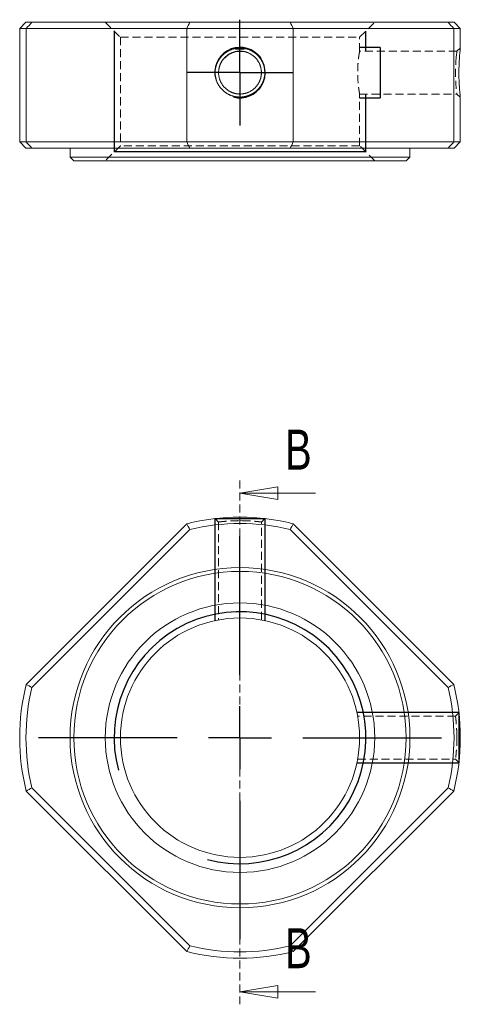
# Model space of a CAD drawing. Header units: millimetres. Extents: x 36 to 275, y 2 to 206.
import ezdxf

# ---------------------------------------------------------------- set-up
doc = ezdxf.new("R2010")
doc.units = ezdxf.units.MM
doc.linetypes.add('HIDDEN', pattern=[1.905, 1.27, -0.635])
doc.layers.add('FORMAT', color=7, linetype='Continuous')
doc.styles.add('SLDTEXTSTYLE0', font='TXT', dxfattribs={"width": 0.75})

# ---------------------------------------------------------------- blocks, each defined once
blk = doc.blocks.new('SW_CENTERMARKSYMBOL_0')
at = {"layer": 'FORMAT', "color": 0}
for p, q in [((0, 10), (0, 31.99999999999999)), ((0, 0), (0, 4.999999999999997)), ((-10, 0), (-31.99999999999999, 0)), ((0, 0), (-5.000000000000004, 0)), ((0, 0), (0, -5.000000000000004)), ((0, 0), (5.000000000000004, 0)), ((9.999999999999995, 0), (32, 0)), ((0, -10), (0, -31.99999999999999))]:
    blk.add_line(p, q, dxfattribs=at)
blk = doc.blocks.new('_CLOSED')
at = {"color": 0, "linetype": 'ByBlock', "lineweight": -2}
for p, q in [((-1, 0.166667), (0, 0)), ((-1, 0.166667), (-1, -0.166667)), ((0, 0), (-1, -0.166667)), ((0, 0), (-1, 0))]:
    blk.add_line(p, q, dxfattribs=at)
blk = doc.blocks.new('SW_CENTERMARKSYMBOL_1')
at = {"layer": 'FORMAT', "color": 0}
for p, q in [((0, 5.000000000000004), (0, 8.39999999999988)), ((0, 0), (0, 5.000000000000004)), ((-5.000000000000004, 0), (-8.39999999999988, 0)), ((0, 0), (-5.000000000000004, 0)), ((0, 0), (0, -5.000000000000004)), ((0, 0), (5.000000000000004, 0)), ((5.000000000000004, 0), (8.39999999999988, 0)), ((0, -5.000000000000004), (0, -8.39999999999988))]:
    blk.add_line(p, q, dxfattribs=at)

msp = doc.modelspace()

# ---------------------------------------------------------------- linework, layer by layer
at = {"color": 7, "linetype": 'Continuous', "lineweight": 15}
for p, q in [((37.46324257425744, 168.3718613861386), (36.46324257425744, 167.3718613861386)), ((36.46324257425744, 167.3718613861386), (36.46324257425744, 149.3718613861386)), ((37.50249035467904, 167.3718613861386), (36.46324257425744, 167.3718613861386)), ((37.46324257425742, 168.3718613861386), (38.40724552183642, 168.3718613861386)), ((62.99758792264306, 167.3718613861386), (37.50249035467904, 167.3718613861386)), ((37.50249035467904, 167.3718613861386), (37.50249035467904, 149.3718613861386)), ((38.40724552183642, 168.3718613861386), (63.50704631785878, 168.3718613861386)), ((79.92889722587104, 167.3718613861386), (62.99758792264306, 167.3718613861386)), ((62.99758792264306, 149.3718613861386), (62.99758792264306, 167.3718613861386)), ((63.50704631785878, 168.3718613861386), (79.41943883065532, 168.3718613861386)), ((79.41943883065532, 168.3718613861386), (104.5192396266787, 168.3718613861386)), ((79.92889722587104, 167.3718613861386), (79.92889722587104, 149.3718613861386)), ((105.423994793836, 167.3718613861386), (79.92889722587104, 167.3718613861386)), ((104.5192396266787, 168.3718613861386), (105.4632425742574, 168.3718613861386)), ((105.423994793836, 149.3718613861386), (105.423994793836, 167.3718613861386)), ((106.4632425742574, 167.3718613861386), (105.423994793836, 167.3718613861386)), ((106.4632425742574, 167.3718613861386), (105.4632425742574, 168.3718613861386)), ((106.4632425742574, 164.2526518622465), (106.4632425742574, 167.3718613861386)), ((106.4632425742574, 149.3718613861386), (106.4632425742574, 156.490643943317)), ((36.46324257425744, 149.3718613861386), (37.46324257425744, 148.3718613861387)), ((36.46324257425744, 149.3718613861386), (37.50249035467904, 149.3718613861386)), ((37.50249035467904, 149.3718613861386), (62.99758792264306, 149.3718613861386)), ((62.99758792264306, 149.3718613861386), (79.92889722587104, 149.3718613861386)), ((79.92889722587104, 149.3718613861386), (105.423994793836, 149.3718613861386)), ((105.423994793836, 149.3718613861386), (106.4632425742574, 149.3718613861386)), ((105.4632425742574, 148.3718613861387), (106.4632425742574, 149.3718613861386)), ((38.40724552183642, 148.3718613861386), (37.46324257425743, 148.3718613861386)), ((63.50704631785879, 148.3718613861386), (38.40724552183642, 148.3718613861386)), ((44.46324257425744, 148.3718613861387), (44.46324257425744, 146.9718613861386)), ((44.46324257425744, 146.9718613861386), (45.06324257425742, 146.3718613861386)), ((44.46324257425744, 146.9718613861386), (71.46324257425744, 146.9718613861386)), ((79.41943883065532, 148.3718613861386), (63.50704631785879, 148.3718613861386)), ((71.46324257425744, 146.9718613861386), (98.46324257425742, 146.9718613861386)), ((104.5192396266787, 148.3718613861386), (79.41943883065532, 148.3718613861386)), ((97.86324257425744, 146.3718613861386), (98.46324257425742, 146.9718613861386)), ((98.46324257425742, 146.9718613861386), (98.46324257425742, 148.3718613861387)), ((105.4632425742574, 148.3718613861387), (104.5192396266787, 148.3718613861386)), ((71.46324257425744, 146.3718613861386), (45.06324257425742, 146.3718613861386)), ((97.86324257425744, 146.3718613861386), (71.46324257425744, 146.3718613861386)), ((37.50249035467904, 63.2598328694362), (62.99758792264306, 88.75493043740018)), ((63.50704631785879, 87.8501752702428), (38.40724552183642, 62.75037447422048)), ((104.5192396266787, 62.75037447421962), (79.41943883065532, 87.85017527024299)), ((79.92889722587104, 88.75493043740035), (105.423994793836, 63.25983286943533)), ((62.99758792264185, 20.83342599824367), (37.50249035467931, 46.32852356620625)), ((38.40724552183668, 46.83798196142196), (63.50704631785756, 21.73818116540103)), ((79.41943883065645, 21.73818116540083), (104.5192396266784, 46.83798196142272)), ((105.4239947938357, 46.32852356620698), (79.92889722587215, 20.83342599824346))]:
    msp.add_line(p, q, dxfattribs=at)
at = {"color": 7, "linetype": 'HIDDEN', "lineweight": 0}
for p, q in [((50.06324257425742, 168.3718613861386), (52.46324257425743, 165.9718613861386)), ((90.46324257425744, 165.9718613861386), (92.86324257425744, 168.3718613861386)), ((52.46324257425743, 165.9718613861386), (90.46324257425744, 165.9718613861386)), ((52.46324257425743, 165.9718613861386), (52.46324257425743, 148.7718613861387)), ((90.46324257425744, 163.7718613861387), (90.46324257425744, 165.9718613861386)), ((106.4632423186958, 164.2530765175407), (105.9170155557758, 163.7718593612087)), ((105.9169688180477, 163.7718613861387), (90.46324257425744, 163.7718613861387)), ((90.45547594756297, 156.9718613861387), (105.9170158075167, 156.9718613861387)), ((90.46324257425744, 148.7718613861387), (90.46324257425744, 157.0157184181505)), ((105.9170158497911, 156.9718607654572), (106.4632426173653, 156.4906432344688)), ((52.46324257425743, 148.7718613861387), (50.06324257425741, 146.3718613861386)), ((90.46324257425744, 148.7718613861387), (52.46324257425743, 148.7718613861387)), ((92.86324257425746, 146.3718613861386), (90.46324257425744, 148.7718613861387)), ((71.46324257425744, 95.61025580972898), (71.46324257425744, 12.47014480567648)), ((67.52049267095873, 89.57139379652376), (68.06324255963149, 89.02864391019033)), ((71.83231267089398, 89.24326892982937), (71.46324257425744, 89.24795145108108)), ((74.86324293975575, 89.02864389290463), (75.40599288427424, 89.57139377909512)), ((68.06324257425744, 89.02866547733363), (68.06324257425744, 73.4950216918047)), ((74.86324257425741, 73.4888387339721), (74.86324257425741, 89.02865189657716)), ((105.6977162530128, 58.19417821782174), (90.16408604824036, 58.19417821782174)), ((106.2404581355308, 58.73692852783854), (105.6977082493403, 58.19417858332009)), ((105.91699213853, 54.79229785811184), (105.9123332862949, 55.16324831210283)), ((90.15790309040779, 51.39417821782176), (105.6977298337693, 51.39417821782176)), ((105.697708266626, 51.39417820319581), (106.2404581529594, 50.85142831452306))]:
    msp.add_line(p, q, dxfattribs=at)
at = {"color": 7, "linetype": 'Continuous', "lineweight": 0}
for p, q in [((83.46324257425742, 93.61025580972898), (71.46324257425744, 93.61025580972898)), ((83.46324257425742, 14.47014480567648), (71.46324257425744, 14.47014480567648))]:
    msp.add_line(p, q, dxfattribs=at)
at = {"color": 7, "linetype": 'HIDDEN', "lineweight": 0, "flags": 128}
msp.add_lwpolyline([(105.8074430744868, 162.7749813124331), (105.8553419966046, 163.2648661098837), (105.8895786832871, 163.5718162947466), (105.9101365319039, 163.7280375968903), (105.9170155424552, 163.7718593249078), (105.9101975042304, 163.7288454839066), (105.8896637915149, 163.5728548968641), (105.8554144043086, 163.2656563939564), (105.8074493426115, 162.7750623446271), (105.7594334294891, 162.1543288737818), (105.7251379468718, 161.5163491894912), (105.7045628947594, 160.9116430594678), (105.6977082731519, 160.3724921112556), (105.7045751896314, 159.8331576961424), (105.7251647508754, 159.2279984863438), (105.759476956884, 158.5893741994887), (105.8075118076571, 157.9679754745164), (105.8553949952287, 157.4780331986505), (105.8896067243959, 157.1712131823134), (105.9101469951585, 157.0152416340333), (105.9170158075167, 156.9718613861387), (105.9170158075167, 156.9718613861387)], dxfattribs=at)
at = {"color": 7, "linetype": 'Continuous', "lineweight": 15}
for centre, radius in [((71.46324257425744, 54.79417821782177), 26.99999999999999), ((71.46324257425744, 54.79417821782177), 26.40000000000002), ((71.46324257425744, 54.79417821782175), 21.40000000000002), ((71.46324257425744, 54.79417821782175), 19.00000000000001)]:
    msp.add_circle(centre, radius, dxfattribs=at)
for radius, start, end in [(35, 76.00271913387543, 103.9972808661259), (34, 76.46697629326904, 103.5330237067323), (35, 166.002719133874, 193.9972808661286), (34, 166.4669762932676, 193.5330237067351), (33.99999999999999, 346.4669762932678, 13.53302370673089), (34.99999999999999, 346.0027191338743, 13.9972808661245), (34.99999999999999, 256.0027191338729, 283.9972808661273), (34, 256.4669762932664, 283.5330237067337)]:
    msp.add_arc((71.46324257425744, 54.79417821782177), radius, start, end, dxfattribs=at)
for points in [[(37.50249035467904, 167.3718613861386), (37.8036521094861, 167.7052915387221), (38.10523142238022, 168.0386270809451), (38.40724552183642, 168.3718613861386)], [(62.99758792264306, 167.3718613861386), (63.1679676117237, 167.7052915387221), (63.33779594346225, 168.0386270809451), (63.50704631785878, 168.3718613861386)], [(79.41943883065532, 168.3718613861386), (79.58868920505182, 168.0386270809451), (79.75851753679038, 167.7052915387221), (79.92889722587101, 167.3718613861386)], [(105.423994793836, 167.3718613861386), (105.122833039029, 167.7052915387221), (104.8212537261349, 168.0386270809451), (104.5192396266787, 168.3718613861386)], [(37.50249035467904, 149.3718613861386), (37.8036521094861, 149.0384312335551), (38.10523142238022, 148.7050956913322), (38.40724552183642, 148.3718613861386)], [(63.50704631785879, 148.3718613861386), (63.33779594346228, 148.7050956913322), (63.16796761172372, 149.0384312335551), (62.99758792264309, 149.3718613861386)], [(79.41943883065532, 148.3718613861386), (79.58868920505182, 148.7050956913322), (79.75851753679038, 149.0384312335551), (79.92889722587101, 149.3718613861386)], [(104.5192396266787, 148.3718613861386), (104.8212537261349, 148.7050956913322), (105.122833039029, 149.0384312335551), (105.423994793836, 149.3718613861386)], [(63.50704631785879, 87.8501752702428), (63.33779594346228, 88.15218936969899), (63.16796761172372, 88.45376868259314), (62.99758792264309, 88.75493043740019)], [(79.41943883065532, 87.85017527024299), (79.58868920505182, 88.15218936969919), (79.75851753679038, 88.4537686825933), (79.92889722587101, 88.75493043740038)], [(37.50249035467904, 63.2598328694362), (37.8036521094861, 63.08945318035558), (38.10523142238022, 62.91962484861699), (38.40724552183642, 62.75037447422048)], [(104.5192396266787, 62.75037447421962), (104.8212537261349, 62.91962484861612), (105.122833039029, 63.08945318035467), (105.423994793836, 63.25983286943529)], [(38.40724552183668, 46.83798196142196), (38.10523142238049, 46.66873158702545), (37.80365210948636, 46.4989032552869), (37.5024903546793, 46.32852356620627)], [(104.5192396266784, 46.83798196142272), (104.8212537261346, 46.66873158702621), (105.1228330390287, 46.49890325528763), (105.4239947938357, 46.328523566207)], [(63.50704631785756, 21.73818116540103), (63.33779594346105, 21.43616706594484), (63.1679676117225, 21.1345877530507), (62.99758792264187, 20.83342599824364)], [(79.41943883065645, 21.73818116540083), (79.58868920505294, 21.43616706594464), (79.75851753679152, 21.1345877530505), (79.92889722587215, 20.83342599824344)]]:
    msp.add_open_spline(points, degree=3, dxfattribs=at)
for points, knots in [([(69.91115994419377, 164.0751917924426), (71.46384503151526, 164.3426713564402), (73.01775066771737, 164.0732376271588), (74.17591673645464, 163.2747745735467), (74.92597375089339, 162.3430472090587), (75.32592291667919, 161.3916944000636), (75.43793493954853, 160.461875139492), (75.35599244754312, 159.6104503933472), (75.12474620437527, 158.8780221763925), (74.76143222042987, 158.2000226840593), (74.26942774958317, 157.6101661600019), (73.66901462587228, 157.1257438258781), (72.97913378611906, 156.7683730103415), (72.23321749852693, 156.5403520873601), (71.36858767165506, 156.4591440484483), (70.42578176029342, 156.5686121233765), (69.46185660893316, 156.9614673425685), (68.64693921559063, 157.5998284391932), (67.99900780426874, 158.4027213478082), (67.59986264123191, 159.3540193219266), (67.48839118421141, 160.2837376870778), (67.57133707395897, 161.1351571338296), (67.80339392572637, 161.8677746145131), (68.16739960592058, 162.546776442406), (68.82572339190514, 163.3315464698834), (69.91115994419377, 164.0751917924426), (71.46384503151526, 164.3426713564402), (73.01775066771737, 164.0732376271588)], [-0.1563098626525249, -0.1252374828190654, -0.06270750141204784, 0, 0.06280493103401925, 0.1253358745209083, 0.1674943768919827, 0.2079691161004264, 0.2498619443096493, 0.2806356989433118, 0.3119091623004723, 0.3431593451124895, 0.3742019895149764, 0.405324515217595, 0.4369927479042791, 0.4687267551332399, 0.5001082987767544, 0.5425606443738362, 0.5834621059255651, 0.625802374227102, 0.6680044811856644, 0.7084755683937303, 0.750318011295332, 0.7811181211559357, 0.8124202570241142, 0.843690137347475, 0.8747625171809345, 0.937292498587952, 0.9999999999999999, 1.062804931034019, 1.125335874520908, 1.167494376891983]), ([(106.4632425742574, 156.490643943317), (106.4615048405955, 156.5037702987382), (106.4581001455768, 156.5294884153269), (106.4322397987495, 156.7526680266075), (106.3958119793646, 157.1146175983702), (106.3522640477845, 157.6113332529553), (106.3074994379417, 158.2011142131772), (106.2698287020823, 158.8710781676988), (106.2456988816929, 159.6029404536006), (106.2376938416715, 160.3649010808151), (106.2461957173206, 161.1333710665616), (106.271610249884, 161.8656659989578), (106.3083789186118, 162.5437389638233), (106.3519843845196, 163.1334362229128), (106.3957363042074, 163.6184264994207), (106.4327011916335, 163.9736472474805), (106.4582982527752, 164.2092624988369), (106.4615721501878, 164.2382701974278), (106.4631953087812, 164.2526518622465)], [0, 0, 0, 0, 0.06432854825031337, 0.1260372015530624, 0.1876060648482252, 0.2515315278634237, 0.3153070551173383, 0.3763438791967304, 0.4372265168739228, 0.5005584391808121, 0.5620203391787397, 0.6244802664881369, 0.6868936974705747, 0.748892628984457, 0.8110511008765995, 0.8742994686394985, 0.9376792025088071, 1, 1, 1, 1]), ([(72.25543683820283, 163.7121941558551), (71.46347246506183, 163.7990008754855), (70.67177347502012, 163.7122528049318), (69.82885788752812, 163.4054310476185), (69.02224133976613, 162.8144611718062), (68.43036183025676, 162.0080291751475), (68.12312363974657, 161.1641241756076), (68.02064377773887, 160.2330036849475), (68.21556580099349, 159.0955744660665), (68.89588170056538, 158.0215824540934), (69.82562988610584, 157.340193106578), (70.66858657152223, 157.0322540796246), (71.6014253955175, 156.9289440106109), (72.74110100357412, 157.1244300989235), (73.8163233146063, 157.8069635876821), (74.49696820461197, 158.7378991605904), (74.80375714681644, 159.5812813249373), (74.90573800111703, 160.5118969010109), (74.71053816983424, 161.6491807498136), (74.02976293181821, 162.7231603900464), (73.09919618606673, 163.4044573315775), (72.25543683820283, 163.7121941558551), (71.46347246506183, 163.7990008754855), (70.67177347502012, 163.7122528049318)], [-0.1251935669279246, -0.07658061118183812, -0.03484900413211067, 0, 0.03481721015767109, 0.07650802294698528, 0.1250713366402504, 0.1737945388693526, 0.2155283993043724, 0.2502709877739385, 0.304854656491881, 0.3749792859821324, 0.4235747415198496, 0.4652688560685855, 0.50006027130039, 0.5548892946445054, 0.6250045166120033, 0.6736725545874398, 0.7153673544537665, 0.7500871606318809, 0.8046603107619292, 0.8748064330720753, 0.9234193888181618, 0.9651509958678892, 0.9999999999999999, 1.034817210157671, 1.076508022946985, 1.12507133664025])]:
    msp.add_open_spline(points, degree=3, knots=knots, dxfattribs=at)
at = {"color": 7, "linetype": 'HIDDEN', "lineweight": 0}
for points, knots in [([(90.46324257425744, 163.7718613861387), (90.45644480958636, 163.7348783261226), (90.44285182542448, 163.6609260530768), (90.34796143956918, 163.0851761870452), (90.2405795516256, 162.232575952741), (90.16147081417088, 161.1587440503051), (90.14848212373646, 160.0008964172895), (90.20521449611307, 158.8943067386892), (90.30786378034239, 157.9440664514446), (90.40781162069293, 157.2822949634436), (90.46538137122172, 156.9597281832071), (90.45752772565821, 157.0040484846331), (90.455459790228, 157.0157184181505)], [0, 0, 0, 0, 0.1062137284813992, 0.2123876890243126, 0.3195993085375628, 0.4275639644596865, 0.5343781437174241, 0.6399275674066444, 0.7460704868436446, 0.8537289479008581, 0.9614855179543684, 1, 1, 1, 1]), ([(68.06331537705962, 89.02865548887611), (68.07163258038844, 89.0301564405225), (68.08957141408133, 89.03339374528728), (68.25148555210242, 89.05582484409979), (68.55804336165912, 89.08998324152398), (69.03567396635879, 89.13834776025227), (69.63892262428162, 89.18653968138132), (70.28076308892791, 89.22098612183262), (70.88913001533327, 89.24233358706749), (71.46028436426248, 89.25054422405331), (72.03221235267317, 89.24240815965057), (72.64272331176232, 89.2210924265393), (73.28621323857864, 89.18663326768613), (73.89015918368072, 89.13841284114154), (74.36789491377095, 89.09003452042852), (74.67445549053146, 89.05588241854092), (74.83656128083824, 89.03343835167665), (74.85474304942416, 89.03017023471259), (74.86317347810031, 89.02865489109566)], [0, 0, 0, 0, 0.05062866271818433, 0.1091976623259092, 0.1756307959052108, 0.2499305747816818, 0.3240496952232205, 0.3903909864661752, 0.4489571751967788, 0.4997578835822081, 0.5507841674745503, 0.6095362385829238, 0.6760239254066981, 0.7502501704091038, 0.8244919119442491, 0.8908748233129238, 0.9494014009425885, 1, 1, 1, 1]), ([(105.6977192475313, 58.19410912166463), (105.6977155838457, 58.19413216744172), (105.695422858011, 58.20855416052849), (105.7045501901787, 58.15555118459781), (105.7243120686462, 58.00959959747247), (105.7593664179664, 57.69755618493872), (105.8074160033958, 57.22119413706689), (105.8557625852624, 56.61702157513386), (105.8898206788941, 55.97467528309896), (105.9122193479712, 55.36546332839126), (105.9154941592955, 54.97541501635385), (105.9170158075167, 54.79417821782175)], [0, 0, 0, 0, 0.0001622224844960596, 0.1015184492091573, 0.2186111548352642, 0.3514591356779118, 0.5000671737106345, 0.6482994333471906, 0.7810263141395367, 0.8982533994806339, 0.9999999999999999, 0.9999999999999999, 0.9999999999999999, 0.9999999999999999]), ([(105.9170158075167, 54.79417821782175), (105.915515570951, 54.61310526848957), (105.9122869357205, 54.22342105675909), (105.8899338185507, 53.61476158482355), (105.8559118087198, 52.97293414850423), (105.8075704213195, 52.36887113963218), (105.7594990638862, 51.89220727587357), (105.7244046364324, 51.57964828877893), (105.7046020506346, 51.43322041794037), (105.6954364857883, 51.37991239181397), (105.6977159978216, 51.39422685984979), (105.6977198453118, 51.39425102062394)], [0, 0, 0, 0, 0.1016981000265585, 0.2188628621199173, 0.3515138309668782, 0.4996567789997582, 0.6483244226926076, 0.7812367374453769, 0.8983985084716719, 0.9998285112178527, 1, 1, 1, 1])]:
    msp.add_open_spline(points, degree=3, knots=knots, dxfattribs=at)
at = {"layer": 'FORMAT'}
for p, q in [((51.46324302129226, 166.9718614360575), (51.46324302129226, 147.7718609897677)), ((91.4632421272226, 163.7718612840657), (91.4632421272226, 166.9718614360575)), ((93.74097961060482, 164.3718611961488), (90.4612433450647, 164.3718611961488)), ((93.74097961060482, 164.3718611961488), (93.74097961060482, 164.3686173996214)), ((75.45828812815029, 160.4026393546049), (75.44820656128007, 160.2344490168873)), ((70.79995871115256, 156.4276530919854), (70.58418390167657, 156.482567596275)), ((71.46324257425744, 156.3718612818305), (70.79995871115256, 156.4276530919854)), ((72.019170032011, 156.4439838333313), (71.46324257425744, 156.3718612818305)), ((90.46324196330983, 156.3718612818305), (93.74097961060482, 156.3718612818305)), ((91.4632421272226, 147.7718609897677), (91.4632421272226, 157.0155271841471)), ((91.4122462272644, 147.7718609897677), (51.46324302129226, 147.7718609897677)), ((91.4632421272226, 147.7718609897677), (91.41228574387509, 147.7718609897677)), ((67.463219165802, 89.56485694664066), (75.46324276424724, 89.56485694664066)), ((67.46324238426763, 89.56485694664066), (67.46324238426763, 73.36835457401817)), ((75.46324276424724, 73.36835457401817), (75.46324276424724, 89.56485694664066)), ((106.2339213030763, 58.79417840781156), (90.03741893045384, 58.79417840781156)), ((90.03741893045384, 50.79417802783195), (106.2339213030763, 50.79417802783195))]:
    msp.add_line(p, q, dxfattribs=at)
at = {"layer": 'FORMAT', "flags": 128}
for points in [[(93.74094009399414, 164.3686173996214), (93.74097961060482, 164.2910237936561), (93.74097961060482, 164.1119262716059), (93.74097961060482, 163.8359628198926), (93.74097961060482, 163.4702813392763), (93.74097961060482, 163.0243519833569), (93.74097961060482, 162.5097245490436), (93.74097961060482, 161.939727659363), (93.74097961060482, 161.3291241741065), (93.74097961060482, 160.69372748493), (93.74097961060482, 160.0499949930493), (93.74097961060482, 159.4145983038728), (93.74097961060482, 158.8039952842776), (93.74097961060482, 158.2339979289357), (93.74097961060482, 157.7193704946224), (93.74097961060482, 157.273441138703), (93.74097961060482, 156.907760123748), (93.74097961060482, 156.6317962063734), (93.74097961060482, 156.4526991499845), (93.74097961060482, 156.3751050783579), (93.74097961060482, 156.3718612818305)], [(106.2338948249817, 58.79417840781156), (106.2339213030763, 58.73962339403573), (106.2339213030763, 58.57744707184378), (106.2339213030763, 58.31207322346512), (106.2339213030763, 57.95074032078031), (106.2339213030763, 57.50330455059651), (106.2339213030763, 56.98197089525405), (106.2339213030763, 56.40095995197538), (106.2339213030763, 55.77612015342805), (106.2339213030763, 55.12449560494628), (106.2339213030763, 54.46386083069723), (106.2339213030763, 53.81223628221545), (106.2339213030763, 53.18739648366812), (106.2339213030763, 52.60638554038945), (106.2339213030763, 52.08505188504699), (106.2339213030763, 51.63761611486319), (106.2339213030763, 51.27628321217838), (106.2339213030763, 51.01090936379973), (106.2339213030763, 50.84873304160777), (106.2339213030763, 50.79417802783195)]]:
    msp.add_lwpolyline(points, dxfattribs=at)
at = {"layer": 'FORMAT'}
for centre, radius, start, end in [((71.46324257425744, 160.3718613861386), 4.000000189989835, 255.0000000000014, 195.0000000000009), ((71.46324257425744, 54.79417821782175), 19.99999955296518, 255.0000000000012, 195.0000000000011)]:
    msp.add_arc(centre, radius, start, end, dxfattribs=at)

# ---------------------------------------------------------------- block references
at = {"color": 7, "linetype": 'Continuous', "lineweight": 0, "xscale": 6, "yscale": 6, "rotation": 180.0000000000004}
for p in [(71.46324257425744, 93.61025580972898), (71.46324257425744, 14.47014480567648)]:
    msp.add_blockref('_CLOSED', p, dxfattribs=at)
at = {"layer": 'FORMAT', "color": 7}
for name, p in [('SW_CENTERMARKSYMBOL_1', (71.46324257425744, 160.3718613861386)), ('SW_CENTERMARKSYMBOL_0', (71.46324257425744, 54.79417821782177))]:
    msp.add_blockref(name, p, dxfattribs=at)

# ---------------------------------------------------------------- texts
at = {"color": 7, "linetype": 'Continuous', "char_height": 6.35, "attachment_point": 1, "style": 'SLDTEXTSTYLE0'}
for insert in [(78.60463752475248, 103.6944959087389), (78.60463752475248, 24.55438490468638)]:
    msp.add_mtext('B', dxfattribs=dict(at, insert=insert))

doc.saveas('drawing.dxf')
